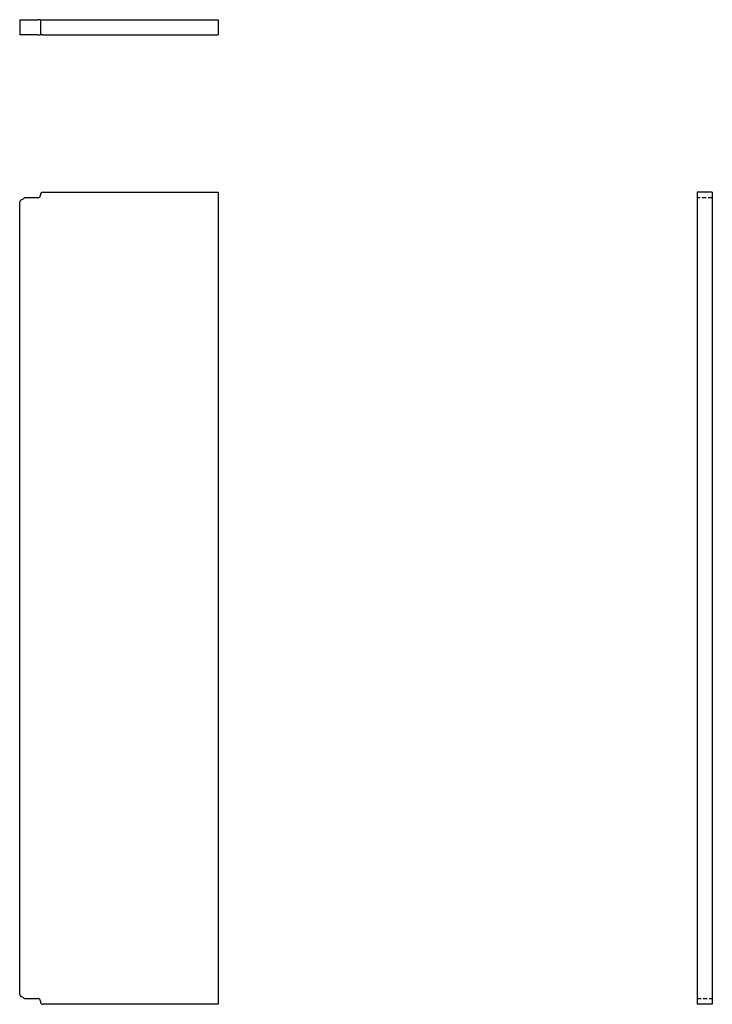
# Model space of a CAD drawing. Header units: inches. Extents: x 25 to 185, y 8 to 95.
# Tile 1 of 2: x 25 to 60, y 8 to 57. Entities that reach past the tile are written whole.
import ezdxf

# ---------------------------------------------------------------- set-up
doc = ezdxf.new("R2010")
doc.units = ezdxf.units.IN
doc.header["$MEASUREMENT"] = 0
doc.linetypes.add('DASHED_SPACE', pattern=[0.2067, 0.1654, -0.0413])
doc.layers.add('Hidden Edges(ANSI)', color=7, linetype='DASHED_SPACE', lineweight=25)
doc.layers.add('Visible Edges(ANSI)', color=7, linetype='Continuous', lineweight=25)

msp = doc.modelspace()

# ---------------------------------------------------------------- linework, layer by layer
at = {"layer": 'Hidden Edges(ANSI)', "ltscale": 1.209482}
for p, q in [((59.528, 48.35), (58.778, 48.35)), ((58.778, 8.548), (59.528, 8.548))]:
    msp.add_line(p, q, dxfattribs=at)
at = {"layer": 'Visible Edges(ANSI)'}
for p, q in [((25.085, 57.202), (25.16, 57.202)), ((25.085, 57.202), (25.085, 56.452)), ((25.16, 57.202), (25.286, 57.202)), ((25.286, 57.202), (25.367, 57.202)), ((25.367, 57.202), (25.991, 57.202)), ((26.116, 57.202), (25.991, 57.202)), ((26.116, 57.202), (26.241, 57.202)), ((26.116, 57.202), (26.116, 56.452)), ((26.241, 57.202), (34.949, 57.202)), ((34.949, 57.202), (34.949, 56.452)), ((25.16, 56.452), (25.085, 56.452)), ((25.286, 56.452), (25.16, 56.452)), ((25.367, 56.452), (25.286, 56.452)), ((25.991, 56.452), (25.367, 56.452)), ((25.991, 56.452), (26.116, 56.452)), ((26.241, 56.452), (26.116, 56.452)), ((26.241, 56.452), (34.949, 56.452)), ((26.116, 48.506), (26.116, 48.475)), ((26.241, 48.631), (34.949, 48.631)), ((34.949, 48.631), (34.949, 8.267)), ((58.778, 48.631), (58.778, 8.267)), ((59.528, 48.631), (58.778, 48.631)), ((59.528, 48.631), (59.528, 8.267)), ((25.085, 8.771), (25.085, 48.126)), ((25.991, 48.35), (25.367, 48.35)), ((25.367, 8.548), (25.991, 8.548)), ((26.116, 8.423), (26.116, 8.392)), ((34.949, 8.267), (26.241, 8.267)), ((59.528, 8.267), (58.778, 8.267))]:
    msp.add_line(p, q, dxfattribs=at)
for centre, radius, start, end in [((25.991, 48.475), 0.125, 270, 0), ((26.241, 48.506), 0.125, 90, 180), ((25.21, 48.126), 0.125, 113.5782, 180), ((24.96, 48.699), 0.5, 293.5782, 310.6767), ((25.367, 48.225), 0.125, 90, 130.6767), ((25.21, 8.771), 0.125, 180, 246.4218), ((24.96, 8.199), 0.5, 49.3233, 66.4218), ((25.367, 8.673), 0.125, 229.3233, 270), ((25.991, 8.423), 0.125, 0, 90), ((26.241, 8.392), 0.125, 180, 270)]:
    msp.add_arc(centre, radius, start, end, dxfattribs=at)

doc.saveas('drawing.dxf')
